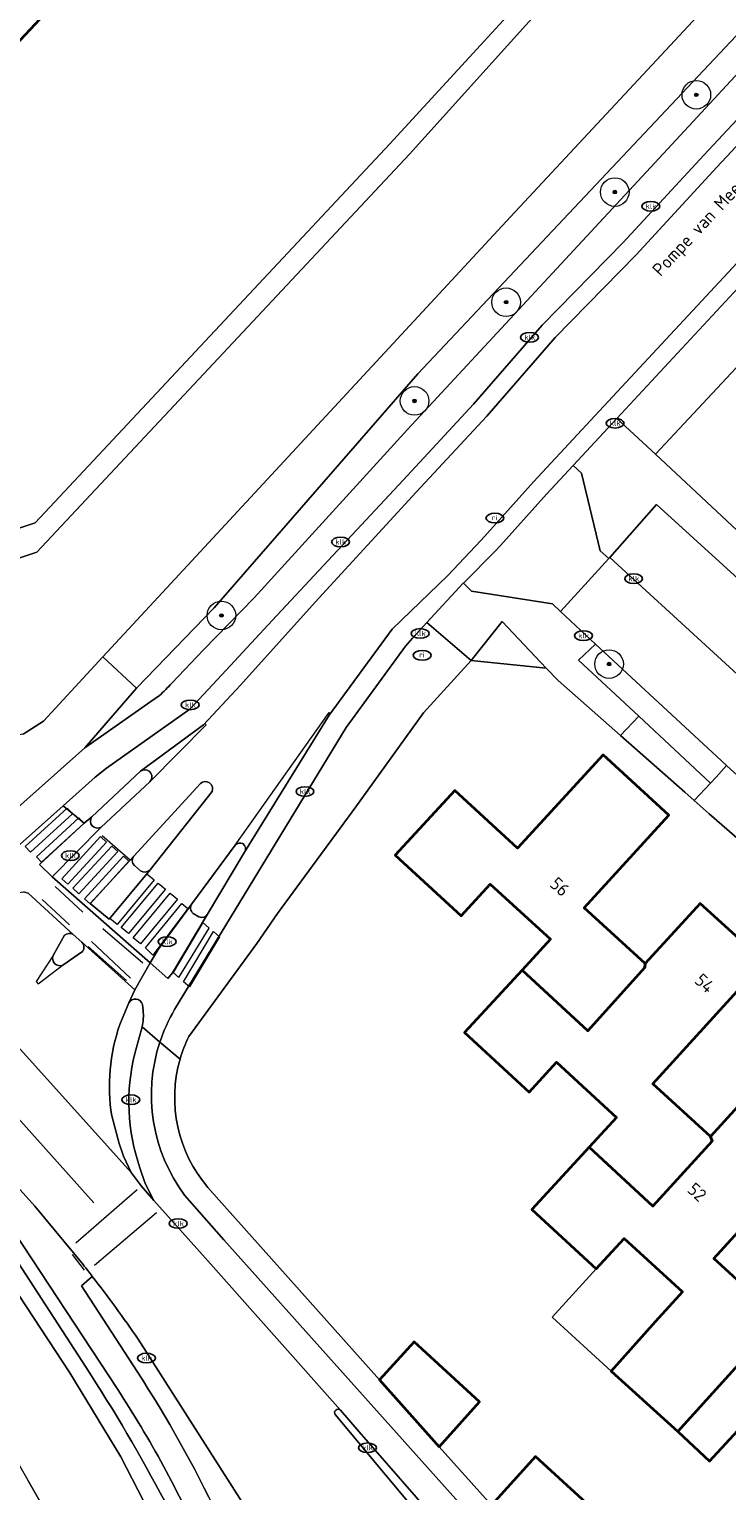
# Model space of a CAD drawing. Header units: metres. Extents: x 103671 to 105190, y 427150 to 429171.
# Tile 189 of 256: x 103787 to 103835, y 428289 to 428391. Entities that reach past the tile are written whole.
import ezdxf
from ezdxf.enums import TextEntityAlignment as Align

# ---------------------------------------------------------------- set-up
doc = ezdxf.new("R2010")
doc.units = ezdxf.units.M
for name, color, linetype, lineweight in [('B-WE-GR-BEPLANTING_CULTUUR_HEESTERS-GV', 253, 'Continuous', 18), ('B-WE-GR-BOOM-S', 253, 'Continuous', 25), ('B-WE-IE-MEUBILAIR-S', 253, 'Continuous', 25), ('B-WE-OG-BEBOUWING-GV', 253, 'Continuous', 35), ('B-WE-OG-BEBOUWING-T18', 7, 'Continuous', 18), ('B-WE-OG-BEBOUWING_OVERBOUWING-GV', 253, 'Continuous', 18), ('B-WE-OG-TERREIN_BEGROEID-GV', 253, 'Continuous', 18), ('B-WE-OG-TERREIN_ERF-GV', 253, 'Continuous', 18), ('B-WE-OG-TERREIN_OEVER-GV', 253, 'Continuous', 18), ('B-WE-OG-TOPOGRAFIE-T18', 7, 'Continuous', 18), ('B-WE-OG-WATER_SLOOT-GV', 253, 'Continuous', 18), ('B-WE-OG-WEG-GV', 253, 'Continuous', 18), ('B-WE-VH-GESLOTENVERHARDING_ASFALT-GV', 253, 'Continuous', 18), ('B-WE-VH-OPENVERHARDING-GV', 253, 'Continuous', 18), ('B-WE-VH-OPENVERHARDING_BETONSTRAATSTEEN-GV', 253, 'Continuous', 18), ('B-WE-VH-OPENVERHARDING_SIERBESTRATING-GV', 253, 'Continuous', 18), ('B-WE-VH-OPENVERHARDING_TEGEL-GV', 253, 'Continuous', 18), ('B-WE-VW-MARKERING_PICTOGRAM-G', 253, 'Continuous', 18)]:
    doc.layers.add(name, color=color, linetype=linetype, lineweight=lineweight)
doc.styles.add('NLCS-ISO', font='NLCS-ISO.ttf')
doc.styles.add('NLCS-ISO-M500-T18', font='NLCS-ISO.ttf', dxfattribs={"height": 0.9})

# ---------------------------------------------------------------- blocks, each defined once
blk = doc.blocks.new('SIE-MEUBILAIR_PUT_RIOOLPUT-SO')
blk.add_ellipse((0, 0), major_axis=(1.25, 0), ratio=0.54)
at = {"style": 'NLCS-ISO'}
blk.add_text('ri', height=0.75, dxfattribs=at).set_placement((-0.04, 0.07), align=Align.MIDDLE_CENTER)
blk = doc.blocks.new('SIE-MEUBILAIR_PUT_KOLK-SO')
blk.add_ellipse((0, 0), major_axis=(1.25, 0), ratio=0.54)
at = {"style": 'NLCS-ISO'}
blk.add_text('klk', height=0.75, dxfattribs=at).set_placement((0.03, 0), align=Align.MIDDLE_CENTER)
blk = doc.blocks.new('SGR-BOOM_GBKN-SO')
at = {"linetype": 'ByBlock', "lineweight": 18}
h = blk.add_hatch(color=0, dxfattribs=at)
h.dxf.hatch_style = 1
edge = h.paths.add_edge_path()
edge.add_arc((0, 0), 0.25, 0, 360)
at = {"color": 0, "linetype": 'ByBlock', "lineweight": 18}
for radius in [2, 0.25]:
    blk.add_circle((0, 0), radius, dxfattribs=at)
at = {"color": 0, "linetype": 'ByBlock', "lineweight": 18, "style": 'NLCS-ISO'}
blk.add_attdef('SOORT', (2.5, 0), '', height=1.5, dxfattribs=at)

msp = doc.modelspace()

# ---------------------------------------------------------------- linework, layer by layer
at = {"layer": 'B-WE-GR-BEPLANTING_CULTUUR_HEESTERS-GV', "flags": 128}
msp.add_lwpolyline([(103826.156, 428347.999), (103824.971, 428346.884), (103829.18, 428342.955), (103834.187, 428338.28), (103834.584, 428338.704), (103835.301, 428339.519), (103834.623, 428340.135)], close=True, dxfattribs=at)
at = {"layer": 'B-WE-OG-BEBOUWING-GV', "flags": 128}
msp.add_lwpolyline([(103778.949, 428413.734), (103754.674, 428387.432), (103769.422, 428373.988), (103784.178, 428389.799), (103784.909, 428389.116), (103793.551, 428398.38)], dxfattribs=at)
for points in [[(103821.019, 428325.208), (103825.606, 428320.958), (103829.593, 428325.398), (103829.635, 428325.67), (103825.365, 428329.562), (103831.277, 428336.048), (103826.695, 428340.255), (103820.708, 428333.734), (103816.31, 428337.772), (103812.142, 428333.233), (103816.754, 428328.998), (103818.799, 428331.225), (103823.001, 428327.366)], [(103821.019, 428325.208), (103817.002, 428320.833), (103821.525, 428316.68), (103823.435, 428318.76), (103827.629, 428314.909), (103825.709, 428312.818), (103830.161, 428308.692), (103834.316, 428313.247), (103834.197, 428313.576), (103830.155, 428317.26), (103837.935, 428325.796), (103833.465, 428329.871), (103829.635, 428325.67), (103829.593, 428325.398), (103825.606, 428320.958)], [(103839.046, 428300.828), (103834.429, 428305.036), (103840.488, 428311.683), (103836.109, 428315.674), (103834.197, 428313.576), (103834.316, 428313.247), (103830.161, 428308.692), (103825.709, 428312.818), (103821.706, 428308.458), (103826.209, 428304.322), (103828.161, 428306.448), (103832.24, 428302.703), (103830.313, 428300.605), (103827.244, 428297.159), (103831.915, 428292.937)], [(103851.48, 428297.349), (103853.468, 428299.53), (103848.887, 428303.705), (103842.989, 428297.233), (103839.046, 428300.828), (103831.915, 428292.937), (103834.13, 428290.872), (103837.233, 428294.251), (103839.178, 428292.465), (103841.022, 428294.472), (103845.214, 428290.623), (103843.312, 428288.552), (103847.838, 428284.396), (103851.76, 428288.668), (103847.532, 428292.62)], [(103815.227, 428291.883), (103818.045, 428295.027), (103813.464, 428299.223), (103811.052, 428296.563)], [(103818.88, 428287.787), (103823.073, 428283.119), (103826.549, 428286.998), (103824.163, 428289.184), (103821.968, 428291.194)]]:
    msp.add_lwpolyline(points, close=True, dxfattribs=at)
at = {"layer": 'B-WE-OG-BEBOUWING_OVERBOUWING-GV', "flags": 128}
msp.add_lwpolyline([(103827.244, 428297.159), (103830.313, 428300.605), (103832.24, 428302.703), (103828.161, 428306.448), (103826.209, 428304.322), (103823.114, 428300.951)], close=True, dxfattribs=at)
at = {"layer": 'B-WE-OG-TERREIN_BEGROEID-GV', "flags": 128}
for points in [[(103896.038, 428455.032), (103883.64, 428441.945), (103849.175, 428404.562), (103813.735, 428366.894), (103799.5, 428350.525), (103794.057, 428344.926), (103790.451, 428340.756), (103795.07, 428343.985), (103795.666, 428344.402)], [(103830.605, 428381.96), (103851.501, 428404.555), (103866.646, 428420.897), (103879.962, 428435.383), (103893.475, 428449.8)], [(103796.528, 428345.268), (103798.751, 428347.6), (103802.288, 428351.236), (103812.998, 428362.99), (103830.605, 428381.96)], [(103767.179, 428327.815), (103766.455, 428327.194), (103766.6, 428327.021), (103766.344, 428326.806), (103773.954, 428318.718), (103777.48, 428315.117), (103782.265, 428309.772), (103784.328, 428306.982), (103790.542, 428297.415)], [(103792.712, 428295.953), (103784.951, 428307.747), (103784.364, 428308.56), (103767.179, 428327.815)], [(103781.838, 428289.842), (103782.382, 428287.981), (103782.958, 428287.523), (103785.125, 428286.141), (103788.36, 428284.777), (103788.587, 428284.681), (103790.049, 428283.05), (103789.572, 428284.125), (103786.478, 428289.536)]]:
    msp.add_lwpolyline(points, dxfattribs=at)
at = {"layer": 'B-WE-OG-TERREIN_BEGROEID-GV'}
for points in [[(103795.666, 428344.402, 0.0242631), (103796.528, 428345.268)], [(103790.542, 428297.415, -0.0458142), (103800.662, 428278.258)], [(103798.738, 428284.863, 0.0402034), (103792.712, 428295.953)]]:
    msp.add_lwpolyline(points, format="xyb", dxfattribs=at)
at = {"layer": 'B-WE-OG-TERREIN_ERF-GV', "flags": 128}
for points in [[(103793.551, 428398.38), (103784.909, 428389.116), (103784.178, 428389.799), (103769.422, 428373.988), (103754.674, 428387.432), (103778.949, 428413.734)], [(103811.763, 428382.983), (103821.292, 428393.335)], [(103857.848, 428390.705), (103830.344, 428361.274), (103851.016, 428341.955)], [(103752.503, 428382.043), (103776.931, 428360.251), (103780.785, 428356.553), (103782.482, 428355.885), (103784.478, 428355.665), (103786.982, 428356.487), (103811.763, 428382.983)], [(103836.751, 428333.814), (103834.109, 428336.141), (103833.055, 428337.07), (103832.393, 428337.653), (103827.907, 428341.605), (103823.544, 428345.449), (103822.709, 428346.309), (103817.466, 428346.849), (103814.123, 428343.197), (103809.394, 428336.624), (103803.931, 428329.172), (103802.48, 428327.074), (103797.722, 428320.56)], [(103837.233, 428294.251), (103834.13, 428290.872), (103831.915, 428292.937), (103827.244, 428297.159), (103823.114, 428300.951), (103826.209, 428304.322), (103821.706, 428308.458), (103825.709, 428312.818), (103827.629, 428314.909), (103823.435, 428318.76), (103821.525, 428316.68), (103817.002, 428320.833), (103821.019, 428325.208), (103823.001, 428327.366), (103818.799, 428331.225), (103816.754, 428328.998), (103812.142, 428333.233), (103816.31, 428337.772), (103820.708, 428333.734), (103826.695, 428340.255), (103831.277, 428336.048), (103825.365, 428329.562), (103829.635, 428325.67), (103833.465, 428329.871), (103837.935, 428325.796), (103830.155, 428317.26), (103834.197, 428313.576), (103836.109, 428315.674)], [(103840.488, 428311.683), (103834.429, 428305.036), (103839.046, 428300.828)], [(103799.055, 428310.013), (103811.052, 428296.563), (103813.464, 428299.223), (103818.045, 428295.027), (103815.227, 428291.883), (103818.88, 428287.787), (103821.968, 428291.194), (103824.163, 428289.184), (103826.549, 428286.998)]]:
    msp.add_lwpolyline(points, dxfattribs=at)
at = {"layer": 'B-WE-OG-TERREIN_ERF-GV'}
for points in [[(103797.722, 428320.56, 0.0441877), (103797.108, 428318.977)], [(103797.108, 428318.977, 0.2529951), (103799.055, 428310.013)]]:
    msp.add_lwpolyline(points, format="xyb", dxfattribs=at)
at = {"layer": 'B-WE-OG-TERREIN_OEVER-GV', "flags": 128}
for points in [[(103883.64, 428441.945), (103896.038, 428455.032), (103907.314, 428467.63), (103908.907, 428472.179), (103907.169, 428475.647), (103904.996, 428478.486), (103902.774, 428480.033), (103898.769, 428475.474), (103900.167, 428475.639), (103901.881, 428475.251), (103903.35, 428474.029), (103905.245, 428471.184), (103904.708, 428469.168), (103888.085, 428451.022), (103855.465, 428416.274), (103836.774, 428395.679), (103819.898, 428377.534), (103796.468, 428352.231), (103791.717, 428347.099), (103794.057, 428344.926), (103799.5, 428350.525), (103813.735, 428366.894), (103849.175, 428404.562)], [(103827.351, 428412.224), (103825.833, 428412.572), (103821.292, 428393.335), (103811.763, 428382.983), (103786.982, 428356.487), (103784.478, 428355.665), (103782.482, 428355.885), (103780.785, 428356.553), (103776.931, 428360.251), (103752.503, 428382.043), (103751.12, 428380.791), (103775.567, 428358.788), (103779.685, 428354.836), (103781.997, 428353.926), (103784.688, 428353.63), (103787.107, 428354.423), (103813.141, 428382.26), (103822.362, 428392.457), (103822.722, 428392.859), (103822.806, 428392.977)]]:
    msp.add_lwpolyline(points, close=True, dxfattribs=at)
for points in [[(103790.451, 428340.756), (103794.057, 428344.926), (103791.717, 428347.099), (103787.552, 428342.6), (103786.146, 428341.711), (103783.88, 428341.305), (103781.945, 428341.436), (103780.178, 428341.886), (103778.385, 428342.723), (103760.295, 428362.58), (103748.688, 428375.571), (103747.11, 428377.187), (103746.902, 428378.963), (103747.611, 428380.195), (103749.14, 428381.11), (103750.747, 428381.127), (103751.12, 428380.791), (103752.503, 428382.043)], [(103783, 428334.124), (103790.451, 428340.756)], [(103766.344, 428326.806), (103765.516, 428326.111), (103773.405, 428317.538), (103775.172, 428316.002), (103781.668, 428308.813), (103782.833, 428307.027), (103789.406, 428297.049), (103792.958, 428291.186), (103795.726, 428285.833), (103798.901, 428279.12), (103801.256, 428273.634), (103801.118, 428273.324), (103801.072, 428273.266), (103801.479, 428272.9)], [(103790.542, 428297.415), (103784.328, 428306.982), (103782.265, 428309.772), (103777.48, 428315.117), (103773.954, 428318.718), (103766.344, 428326.806)]]:
    msp.add_lwpolyline(points, dxfattribs=at)
at = {"layer": 'B-WE-OG-TERREIN_OEVER-GV'}
msp.add_lwpolyline([(103800.662, 428278.258, 0.0458142), (103790.542, 428297.415)], format="xyb", dxfattribs=at)
at = {"layer": 'B-WE-OG-WATER_SLOOT-GV', "flags": 128}
for points in [[(103795.726, 428285.833), (103792.958, 428291.186), (103789.406, 428297.049), (103782.833, 428307.027), (103781.668, 428308.813), (103775.172, 428316.002), (103773.405, 428317.538), (103765.516, 428326.111), (103763.023, 428328.942), (103754.167, 428338.776), (103740.251, 428354.483), (103735.854, 428358.658), (103735.556, 428358.36), (103733.721, 428359.891), (103733.947, 428360.162), (103730.658, 428365.329), (103696.327, 428401.66)], [(103786.146, 428341.711), (103787.552, 428342.6), (103791.717, 428347.099), (103796.468, 428352.231), (103819.898, 428377.534), (103836.774, 428395.679)], [(103696.327, 428393.038), (103709.508, 428379.574), (103725.888, 428362.104), (103737.27, 428349.311), (103746.63, 428339.618), (103759.398, 428325.862), (103761.539, 428322.772), (103768.253, 428314.94), (103779.372, 428302.826), (103781.985, 428297.82), (103784.555, 428292.898), (103786.478, 428289.536), (103789.572, 428284.125)], [(103822.362, 428392.457), (103813.141, 428382.26), (103787.107, 428354.423), (103784.688, 428353.63)]]:
    msp.add_lwpolyline(points, dxfattribs=at)
at = {"layer": 'B-WE-OG-WEG-GV', "flags": 128}
for points in [[(103790.975, 428303.796), (103790.208, 428303.121)], [(103790.208, 428303.121), (103794.11, 428297.135)], [(103799.751, 428287.051), (103801.451, 428288.004), (103794.183, 428299.396)]]:
    msp.add_lwpolyline(points, dxfattribs=at)
at = {"layer": 'B-WE-OG-WEG-GV'}
for points in [[(103794.183, 428299.396, 0.0134475), (103790.975, 428303.796)], [(103794.11, 428297.135, -0.0333974), (103799.751, 428287.051)]]:
    msp.add_lwpolyline(points, format="xyb", dxfattribs=at)
at = {"layer": 'B-WE-VH-GESLOTENVERHARDING_ASFALT-GV', "flags": 128}
for points in [[(103808.316, 428294.436), (103798.672, 428305.289), (103795.282, 428309.097), (103794.387, 428310.118), (103793.684, 428311.06), (103776.076, 428330.616), (103775.722, 428331.03), (103774.023, 428333.032), (103771.231, 428336.179), (103767.914, 428339.899), (103766.343, 428341.603), (103760.47, 428347.954), (103731.819, 428379.529), (103727.21, 428374.759), (103748.249, 428351.716), (103757.39, 428341.704), (103766.081, 428332.032), (103785.516, 428310.317), (103786.959, 428308.705), (103790.331, 428304.622)], [(103841.088, 428341.279), (103827.143, 428354.045), (103827.076, 428353.971), (103823.704, 428350.276), (103826.156, 428347.999), (103834.623, 428340.135), (103835.301, 428339.519), (103838.94, 428336.209)], [(103794.183, 428299.396), (103801.451, 428288.004), (103803.529, 428284.746)], [(103818.348, 428281.307), (103817.191, 428282.956), (103814.991, 428285.691), (103807.958, 428294.128)]]:
    msp.add_lwpolyline(points, dxfattribs=at)
at = {"layer": 'B-WE-VH-GESLOTENVERHARDING_ASFALT-GV'}
for points in [[(103790.331, 428304.622, -0.00268), (103790.975, 428303.796)], [(103790.975, 428303.796, -0.0134475), (103794.183, 428299.396)], [(103807.958, 428294.128, -0.9380769), (103808.316, 428294.436)]]:
    msp.add_lwpolyline(points, format="xyb", dxfattribs=at)
at = {"layer": 'B-WE-VH-OPENVERHARDING-GV', "flags": 128}
for points in [[(103830.344, 428361.274), (103827.653, 428363.78), (103824.594, 428360.486), (103825.18, 428359.942), (103826.485, 428354.51), (103827.076, 428353.971), (103827.143, 428354.045), (103830.422, 428357.767), (103844.408, 428345.029), (103843.811, 428344.355), (103849.083, 428339.598), (103849.73, 428340.355), (103851.016, 428341.955)], [(103827.143, 428354.045), (103841.088, 428341.279), (103841.353, 428341.579), (103843.811, 428344.355), (103844.408, 428345.029), (103830.422, 428357.767)], [(103817.466, 428346.849), (103822.709, 428346.309), (103819.615, 428349.585)], [(103829.18, 428342.955), (103827.907, 428341.605), (103832.393, 428337.653), (103833.055, 428337.07), (103834.187, 428338.28)], [(103835.301, 428339.519), (103834.584, 428338.704), (103834.187, 428338.28), (103833.055, 428337.07), (103834.109, 428336.141), (103836.751, 428333.814), (103836.816, 428333.757), (103837.053, 428333.548), (103838.364, 428334.869), (103839.304, 428335.877), (103839.002, 428336.152), (103838.94, 428336.209)]]:
    msp.add_lwpolyline(points, close=True, dxfattribs=at)
at = {"layer": 'B-WE-VH-OPENVERHARDING_BETONSTRAATSTEEN-GV', "flags": 128}
for points in [[(103878.883, 428421.078), (103882.903, 428425.465), (103936.2, 428483.166), (103931.873, 428486.921), (103912.865, 428466.048), (103895.456, 428447.155), (103883.599, 428434.396), (103872.543, 428422.431), (103859.193, 428407.869), (103847.239, 428394.845), (103834.638, 428381.339), (103828.991, 428375.216), (103823.331, 428369.442), (103818.552, 428363.933), (103813.623, 428358.61), (103806.557, 428350.92), (103801.339, 428345.135), (103798.744, 428342.347), (103794.351, 428339.116)], [(103801.624, 428333.443), (103807.536, 428343.025), (103811.938, 428349.032), (103815.833, 428352.797), (103818.128, 428355.242), (103818.599, 428355.744), (103821.815, 428359.332), (103826.737, 428364.631), (103839.455, 428378.322), (103878.883, 428421.078)], [(103794.351, 428339.116), (103790.936, 428335.929)], [(103795.076, 428338.978), (103794.949, 428339.124)], [(103794.949, 428339.124), (103795.076, 428338.978)], [(103795, 428338.36), (103791.604, 428335.21), (103788.176, 428331.724), (103795.012, 428325.703), (103795.582, 428326.636), (103797.937, 428329.836), (103800.95, 428333.943)], [(103795.008, 428332.222), (103792.145, 428328.768), (103790.83, 428329.855), (103793.876, 428333.168), (103798.531, 428338.254)], [(103791.604, 428335.21), (103795, 428338.36)], [(103798.531, 428338.254), (103793.876, 428333.168)], [(103795.008, 428332.222), (103799.348, 428337.687)], [(103799.348, 428337.687), (103795.008, 428332.222)], [(103788.176, 428331.724), (103787.288, 428332.591), (103790.404, 428335.475), (103788.933, 428336.693), (103784.184, 428332.463)], [(103800.95, 428333.943), (103797.937, 428329.836)], [(103799.032, 428329.113), (103801.624, 428333.443)], [(103793.921, 428332.52), (103794.35, 428332.141)], [(103784.033, 428330.141), (103784.715, 428330.419), (103785.297, 428330.573), (103786.162, 428330.677), (103786.498, 428330.576), (103789.641, 428327.689), (103790.253, 428327.159), (103793.953, 428323.838), (103795.012, 428325.703), (103788.176, 428331.724)], [(103776.076, 428330.616), (103793.684, 428311.06), (103793.154, 428312.204), (103792.843, 428313.085), (103792.329, 428315.013)], [(103789.641, 428327.689), (103786.498, 428330.576), (103786.162, 428330.677)], [(103798.021, 428329.173), (103798.427, 428328.923)], [(103789.026, 428327.637), (103788.234, 428326.225)], [(103788.234, 428326.225), (103789.026, 428327.637)], [(103790.253, 428327.159), (103789.641, 428327.689)], [(103788.922, 428325.555), (103790.292, 428326.501)], [(103790.292, 428326.501), (103788.922, 428325.555)], [(103792.893, 428321.394), (103793.533, 428322.909), (103793.953, 428323.838), (103790.253, 428327.159)], [(103793.533, 428322.909), (103792.893, 428321.394)], [(103794.531, 428322.392), (103794.473, 428322.812)], [(103793.952, 428319.384), (103794.455, 428321.232)], [(103792.329, 428315.013), (103792.843, 428313.085), (103793.154, 428312.204), (103793.684, 428311.06), (103794.387, 428310.118), (103795.282, 428309.097), (103794.667, 428310.29), (103794.307, 428311.372)], [(103807.958, 428294.128), (103814.991, 428285.691), (103815.529, 428286.177), (103809.635, 428292.932)], [(103809.635, 428292.932), (103808.316, 428294.436)]]:
    msp.add_lwpolyline(points, dxfattribs=at)
at = {"layer": 'B-WE-VH-OPENVERHARDING_BETONSTRAATSTEEN-GV'}
for points in [[(103794.949, 428339.124, 0.2860479), (103794.351, 428339.116)], [(103794.351, 428339.116, -0.2860479), (103794.949, 428339.124)], [(103795, 428338.36, 0.350902), (103795.076, 428338.978)], [(103795.076, 428338.978, -0.350902), (103795, 428338.36)], [(103799.348, 428337.687, 0.8023816), (103798.531, 428338.254)], [(103798.531, 428338.254, -0.8023816), (103799.348, 428337.687)], [(103790.936, 428335.929, 0.8248232), (103791.604, 428335.21)], [(103801.508, 428334.046, 0.3211934), (103800.95, 428333.943)], [(103800.95, 428333.943, -0.3211934), (103801.508, 428334.046)], [(103801.624, 428333.443, 0.3761303), (103801.508, 428334.046)], [(103801.508, 428334.046, -0.3761303), (103801.624, 428333.443)], [(103793.876, 428333.168, 0.4022174), (103793.921, 428332.52)], [(103794.35, 428332.141, 0.3583871), (103795.008, 428332.222)], [(103797.937, 428329.836, 0.3903598), (103798.021, 428329.173)], [(103798.427, 428328.923, 0.3709806), (103799.032, 428329.113)], [(103789.641, 428327.689, 0.3493706), (103789.026, 428327.637)], [(103789.026, 428327.637, -0.3493706), (103789.641, 428327.689)], [(103790.292, 428326.501, 0.3611811), (103790.253, 428327.159)], [(103790.253, 428327.159, -0.3611811), (103790.292, 428326.501)], [(103788.234, 428326.225, 0.6810333), (103788.922, 428325.555)], [(103788.922, 428325.555, -0.6810333), (103788.234, 428326.225)], [(103794.473, 428322.812, 0.6865452), (103793.533, 428322.909)], [(103794.455, 428321.232, 0.0735892), (103794.531, 428322.392)], [(103792.893, 428321.394, 0.1213849), (103792.329, 428315.013)], [(103792.329, 428315.013, -0.1213849), (103792.893, 428321.394)], [(103794.307, 428311.372, -0.1465661), (103793.952, 428319.384)], [(103808.316, 428294.436, 0.9380769), (103807.958, 428294.128)]]:
    msp.add_lwpolyline(points, format="xyb", dxfattribs=at)
at = {"layer": 'B-WE-VH-OPENVERHARDING_SIERBESTRATING-GV', "flags": 128}
msp.add_lwpolyline([(103823.704, 428350.276), (103823.135, 428350.821), (103817.49, 428351.707), (103816.921, 428352.269), (103816.906, 428352.254), (103814.359, 428349.499), (103817.466, 428346.849), (103819.615, 428349.585), (103822.709, 428346.309), (103823.544, 428345.449), (103827.907, 428341.605), (103829.18, 428342.955), (103824.971, 428346.884), (103826.156, 428347.999)], close=True, dxfattribs=at)
at = {"layer": 'B-WE-VH-OPENVERHARDING_TEGEL-GV', "flags": 128}
for points in [[(103927.781, 428472.209), (103937.154, 428482.337), (103936.2, 428483.166), (103882.903, 428425.465), (103878.883, 428421.078), (103839.455, 428378.322), (103826.737, 428364.631), (103821.815, 428359.332), (103818.599, 428355.744), (103818.128, 428355.242), (103815.833, 428352.797), (103811.938, 428349.032), (103807.536, 428343.025), (103801.624, 428333.443), (103799.032, 428329.113), (103796.58, 428325.005), (103796.25, 428324.626), (103795.012, 428325.703), (103793.953, 428323.838), (103793.533, 428322.909)], [(103858.272, 428408.714), (103871.623, 428423.277), (103882.682, 428435.245), (103894.538, 428448.004), (103911.943, 428466.892), (103916.203, 428471.57), (103914.688, 428473.07), (103914.116, 428472.397), (103893.475, 428449.8), (103879.962, 428435.383), (103866.646, 428420.897), (103851.501, 428404.555), (103830.605, 428381.96), (103812.998, 428362.99), (103802.288, 428351.236), (103798.751, 428347.6), (103796.528, 428345.268)], [(103796.729, 428322.442), (103808.728, 428342.162), (103812.877, 428347.842), (103813.355, 428348.413), (103814.359, 428349.499), (103816.906, 428352.254), (103816.921, 428352.269), (103819.13, 428354.505), (103819.51, 428354.889), (103822.731, 428358.481), (103824.594, 428360.486), (103827.653, 428363.78), (103840.374, 428377.474), (103879.802, 428420.23), (103879.719, 428417.244), (103880.499, 428418.117), (103880.412, 428420.896), (103883.821, 428424.617), (103927.781, 428472.209)], [(103795.666, 428344.402), (103795.07, 428343.985), (103790.451, 428340.756), (103783, 428334.124), (103784.184, 428332.463), (103788.933, 428336.693), (103791.175, 428338.697), (103791.964, 428339.314), (103797.797, 428343.443), (103800.324, 428346.167), (103803.548, 428349.646), (103812.704, 428359.457), (103817.621, 428364.767), (103822.412, 428370.29), (103828.085, 428376.077), (103833.721, 428382.189), (103846.321, 428395.694), (103858.272, 428408.714)], [(103846.321, 428395.694), (103833.721, 428382.189), (103828.085, 428376.077), (103822.412, 428370.29), (103817.621, 428364.767), (103812.704, 428359.457), (103803.548, 428349.646), (103800.324, 428346.167), (103797.797, 428343.443), (103791.964, 428339.314), (103791.175, 428338.697), (103788.933, 428336.693), (103790.404, 428335.475), (103790.936, 428335.929), (103794.351, 428339.116), (103798.744, 428342.347), (103801.339, 428345.135), (103806.557, 428350.92), (103813.623, 428358.61), (103818.552, 428363.933), (103823.331, 428369.442), (103828.991, 428375.216), (103834.638, 428381.339), (103847.239, 428394.845)], [(103790.331, 428304.622), (103786.959, 428308.705), (103785.516, 428310.317), (103766.081, 428332.032), (103757.39, 428341.704), (103748.249, 428351.716), (103727.21, 428374.759), (103725.802, 428373.301), (103744.427, 428352.893), (103755.775, 428340.459), (103764.692, 428330.505), (103764.102, 428329.99), (103764.166, 428329.914), (103766.455, 428327.194), (103767.179, 428327.815), (103784.364, 428308.56), (103784.951, 428307.747), (103792.712, 428295.953)], [(103809.394, 428336.624), (103814.123, 428343.197), (103817.466, 428346.849), (103814.359, 428349.499), (103813.355, 428348.413), (103812.877, 428347.842), (103808.728, 428342.162), (103796.729, 428322.442)], [(103797.722, 428320.56), (103802.48, 428327.074), (103803.931, 428329.172), (103809.394, 428336.624)], [(103790.936, 428335.929), (103790.404, 428335.475), (103787.288, 428332.591), (103788.176, 428331.724), (103791.604, 428335.21)], [(103793.876, 428333.168), (103790.83, 428329.855), (103792.145, 428328.768), (103795.008, 428332.222)], [(103794.35, 428332.141), (103793.921, 428332.52)], [(103797.937, 428329.836), (103795.582, 428326.636), (103795.012, 428325.703), (103796.25, 428324.626), (103796.58, 428325.005), (103799.032, 428329.113)], [(103798.427, 428328.923), (103798.021, 428329.173)], [(103794.473, 428322.812), (103794.531, 428322.392)], [(103795.7, 428320.174), (103794.455, 428321.232), (103793.952, 428319.384)], [(103794.455, 428321.232), (103795.7, 428320.174)], [(103797.108, 428318.977), (103795.7, 428320.174)], [(103795.7, 428320.174), (103797.108, 428318.977)], [(103794.307, 428311.372), (103794.667, 428310.29), (103795.282, 428309.097), (103798.672, 428305.289), (103808.316, 428294.436), (103809.635, 428292.932), (103815.529, 428286.177), (103826.023, 428274.476), (103832.309, 428267.487), (103832.336, 428267.455), (103832.393, 428267.506), (103833.787, 428268.749), (103800.179, 428306.338)], [(103797.43, 428309.465), (103800.179, 428306.338), (103833.787, 428268.749), (103834.942, 428269.779), (103823.073, 428283.119), (103818.88, 428287.787), (103815.227, 428291.883), (103811.052, 428296.563), (103799.055, 428310.013)], [(103800.179, 428306.338), (103797.43, 428309.465)], [(103794.11, 428297.135), (103790.208, 428303.121), (103790.975, 428303.796)]]:
    msp.add_lwpolyline(points, dxfattribs=at)
for points in [[(103905.594, 428442.56), (103922.877, 428461.132), (103940.076, 428479.8), (103937.154, 428482.337), (103927.781, 428472.209), (103927.891, 428470.334), (103919.102, 428460.209), (103902.746, 428442.373), (103886.78, 428425.1), (103883.821, 428424.617), (103880.412, 428420.896), (103880.499, 428418.117), (103879.719, 428417.244), (103857.235, 428393.057), (103843.1, 428377.969), (103842.666, 428377.659), (103842.385, 428377.587), (103840.374, 428377.474), (103827.653, 428363.78), (103830.344, 428361.274), (103857.848, 428390.705), (103874.138, 428408.405), (103884.03, 428419.113)], [(103824.594, 428360.486), (103822.731, 428358.481), (103819.51, 428354.889), (103819.13, 428354.505), (103816.921, 428352.269), (103817.49, 428351.707), (103823.135, 428350.821), (103823.704, 428350.276), (103827.076, 428353.971), (103826.485, 428354.51), (103825.18, 428359.942)]]:
    msp.add_lwpolyline(points, close=True, dxfattribs=at)
at = {"layer": 'B-WE-VH-OPENVERHARDING_TEGEL-GV'}
for points in [[(103796.528, 428345.268, -0.0242631), (103795.666, 428344.402)], [(103791.604, 428335.21, -0.8248232), (103790.936, 428335.929)], [(103793.921, 428332.52, -0.4022174), (103793.876, 428333.168)], [(103795.008, 428332.222, -0.3583871), (103794.35, 428332.141)], [(103798.021, 428329.173, -0.3903598), (103797.937, 428329.836)], [(103799.032, 428329.113, -0.3709806), (103798.427, 428328.923)], [(103793.533, 428322.909, -0.6865452), (103794.473, 428322.812)], [(103794.531, 428322.392, -0.0735892), (103794.455, 428321.232)], [(103795.7, 428320.174, -0.053202), (103796.729, 428322.442)], [(103796.729, 428322.442, 0.053202), (103795.7, 428320.174)], [(103795.7, 428320.174, 0.244597), (103797.43, 428309.465)], [(103797.43, 428309.465, -0.244597), (103795.7, 428320.174)], [(103797.108, 428318.977, -0.0441877), (103797.722, 428320.56)], [(103793.952, 428319.384, 0.1465661), (103794.307, 428311.372)], [(103799.055, 428310.013, -0.2529951), (103797.108, 428318.977)], [(103790.975, 428303.796, 0.00268), (103790.331, 428304.622)], [(103799.751, 428287.051, 0.0333974), (103794.11, 428297.135)], [(103792.712, 428295.953, -0.0402034), (103798.738, 428284.863)]]:
    msp.add_lwpolyline(points, format="xyb", dxfattribs=at)
at = {"layer": 'B-WE-VW-MARKERING_PICTOGRAM-G', "flags": 128}
for points in [[(103800.95, 428333.943), (103807.531, 428343.209)], [(103807.536, 428343.025), (103801.624, 428333.443)], [(103807.531, 428343.209), (103807.613, 428343.151)], [(103807.613, 428343.151), (103807.536, 428343.025)], [(103798.744, 428342.347), (103794.351, 428339.116)], [(103795, 428338.36), (103798.927, 428342.354)], [(103798.843, 428342.437), (103798.744, 428342.347)], [(103798.927, 428342.354), (103798.843, 428342.437)], [(103789.225, 428336.525), (103786.29, 428333.85)], [(103789.586, 428336.129), (103789.225, 428336.525)], [(103786.651, 428333.454), (103789.586, 428336.129)], [(103787.072, 428333.133), (103790.025, 428335.851)], [(103790.379, 428335.466), (103787.426, 428332.748)], [(103790.025, 428335.851), (103790.379, 428335.466)], [(103791.539, 428334.535), (103788.836, 428331.586)], [(103791.957, 428334.151), (103791.539, 428334.535)], [(103791.653, 428334.614), (103793.614, 428332.915)], [(103786.29, 428333.85), (103786.651, 428333.454)], [(103789.254, 428331.203), (103791.957, 428334.151)], [(103792.347, 428333.876), (103789.607, 428330.928)], [(103790.025, 428330.54), (103792.764, 428333.488)], [(103792.764, 428333.488), (103792.347, 428333.876)], [(103787.426, 428332.748), (103787.072, 428333.133)], [(103790.433, 428330.196), (103793.143, 428333.174)], [(103793.537, 428332.815), (103790.827, 428329.838)], [(103793.143, 428333.174), (103793.537, 428332.815)], [(103788.836, 428331.586), (103789.254, 428331.203)], [(103792.203, 428328.824), (103794.794, 428331.942)], [(103795.298, 428331.524), (103792.707, 428328.405)], [(103794.794, 428331.942), (103795.298, 428331.524)], [(103788.375, 428331.043), (103790.319, 428329.267)], [(103789.607, 428330.928), (103790.025, 428330.54)], [(103792.991, 428328.173), (103795.582, 428331.291)], [(103796.086, 428330.872), (103793.496, 428327.754)], [(103793.834, 428327.466), (103796.424, 428330.584)], [(103795.582, 428331.291), (103796.086, 428330.872)], [(103796.424, 428330.584), (103796.929, 428330.165)], [(103787.479, 428330.146), (103789.389, 428328.362)], [(103790.827, 428329.838), (103790.433, 428330.196)], [(103796.929, 428330.165), (103794.338, 428327.047)], [(103794.685, 428326.764), (103797.238, 428329.858)], [(103797.653, 428329.515), (103795.21, 428326.251)], [(103797.238, 428329.858), (103797.653, 428329.515)], [(103792.707, 428328.405), (103792.203, 428328.824)], [(103798.701, 428328.541), (103796.621, 428325.041)], [(103799.138, 428328.148), (103798.701, 428328.541)], [(103791.091, 428308.946), (103774.307, 428327.673)], [(103791.717, 428328.124), (103794.497, 428325.706)], [(103793.496, 428327.754), (103792.991, 428328.173)], [(103794.338, 428327.047), (103793.834, 428327.466)], [(103797.033, 428324.7), (103799.138, 428328.148)], [(103797.359, 428324.394), (103799.449, 428327.901)], [(103799.871, 428327.538), (103797.777, 428324.025)], [(103799.449, 428327.901), (103799.871, 428327.538)], [(103790.677, 428326.865), (103793.365, 428324.489)], [(103790.922, 428327.203), (103793.635, 428324.649)], [(103795.21, 428326.251), (103794.685, 428326.764)], [(103788.234, 428326.225), (103787.038, 428324.399)], [(103787.184, 428324.252), (103788.966, 428325.601)], [(103787.038, 428324.399), (103787.184, 428324.252)], [(103796.621, 428325.041), (103797.033, 428324.7)], [(103797.777, 428324.025), (103797.359, 428324.394)], [(103789.827, 428306.129), (103794.12, 428309.862)], [(103795.459, 428308.246), (103791.134, 428304.552)], [(103789.565, 428305.315), (103790.403, 428304.238)]]:
    msp.add_lwpolyline(points, dxfattribs=at)

# ---------------------------------------------------------------- block references
at = {"layer": 'B-WE-GR-BOOM-S', "xscale": 0.5, "yscale": 0.5, "zscale": 0.5}
for p in [(103833.2, 428386.4), (103827.5, 428379.6), (103819.9, 428371.9), (103813.5, 428365), (103800, 428350), (103827.1, 428346.6)]:
    msp.add_blockref('SGR-BOOM_GBKN-SO', p, dxfattribs=at)
at = {"layer": 'B-WE-IE-MEUBILAIR-S', "xscale": 0.5, "yscale": 0.5, "zscale": 0.5}
for name, p in [('SIE-MEUBILAIR_PUT_KOLK-SO', (103830.02, 428378.61)), ('SIE-MEUBILAIR_PUT_KOLK-SO', (103821.54, 428369.44)), ('SIE-MEUBILAIR_PUT_KOLK-SO', (103827.52, 428363.44)), ('SIE-MEUBILAIR_PUT_RIOOLPUT-SO', (103819.121, 428356.807)), ('SIE-MEUBILAIR_PUT_KOLK-SO', (103808.33, 428355.14)), ('SIE-MEUBILAIR_PUT_KOLK-SO', (103828.82, 428352.57)), ('SIE-MEUBILAIR_PUT_KOLK-SO', (103813.89, 428348.74)), ('SIE-MEUBILAIR_PUT_KOLK-SO', (103825.31, 428348.59)), ('SIE-MEUBILAIR_PUT_RIOOLPUT-SO', (103814.037, 428347.216)), ('SIE-MEUBILAIR_PUT_KOLK-SO', (103797.82, 428343.75)), ('SIE-MEUBILAIR_PUT_KOLK-SO', (103805.841, 428337.691)), ('SIE-MEUBILAIR_PUT_KOLK-SO', (103789.434, 428333.209)), ('SIE-MEUBILAIR_PUT_KOLK-SO', (103796.208, 428327.202)), ('SIE-MEUBILAIR_PUT_KOLK-SO', (103793.672, 428316.142)), ('SIE-MEUBILAIR_PUT_KOLK-SO', (103796.98, 428307.49)), ('SIE-MEUBILAIR_PUT_KOLK-SO', (103794.76, 428298.08)), ('SIE-MEUBILAIR_PUT_KOLK-SO', (103810.21, 428291.81))]:
    msp.add_blockref(name, p, dxfattribs=at)

# ---------------------------------------------------------------- texts
at = {"layer": 'B-WE-OG-BEBOUWING-T18', "style": 'NLCS-ISO-M500-T18'}
for s, rotation, p in [('56', 317.4, (103823.657, 428331.031)), ('54', 317.6, (103833.785, 428324.285)), ('52', 317.6, (103833.252, 428309.682))]:
    msp.add_text(s, height=0.9, rotation=rotation, dxfattribs=at).set_placement(p, align=Align.MIDDLE)
at = {"layer": 'B-WE-OG-TOPOGRAFIE-T18', "style": 'NLCS-ISO-M500-T18'}
msp.add_text('Pompe van Meerdervoortsingel', height=0.9, rotation=47, dxfattribs=at).set_placement((103836.095, 428379.902), align=Align.MIDDLE)

doc.saveas('drawing.dxf')
